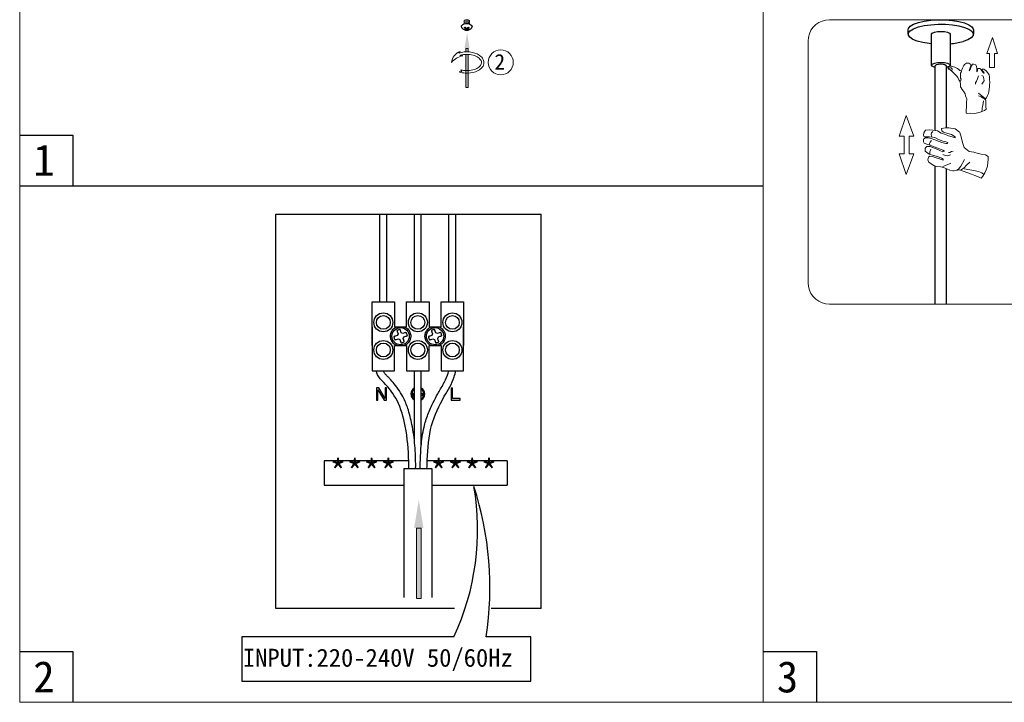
# Model space of a CAD drawing. Header units: inches. Extents: x -453 to -168, y 53 to 291.
# Tile 1 of 5: x -453 to -265, y 53 to 184. Entities that reach past the tile are written whole.
import ezdxf

# ---------------------------------------------------------------- set-up
doc = ezdxf.new("R2010")
doc.units = ezdxf.units.IN
doc.header["$MEASUREMENT"] = 0
doc.linetypes.add('CENTER2', pattern=[28.575, 19.05, -3.175, 3.175, -3.175])
doc.layers.add('layer 1', color=7, linetype='Continuous')
for name, color, linetype, lineweight in [('图框', 7, 'Continuous', 20), ('标注线', 3, 'Continuous', 9), ('注释', 4, 'Continuous', 5)]:
    doc.layers.add(name, color=color, linetype=linetype, lineweight=lineweight)
doc.styles.get("Standard").update_dxf_attribs({"font": 'txt', "bigfont": 'gbcbig.shx'})
doc.styles.add('宋体', font='txt')

# ---------------------------------------------------------------- blocks, each defined once
blk = doc.blocks.new('1')
at = {"layer": '注释'}
h = blk.add_hatch(color=256, dxfattribs=at)
h.dxf.hatch_style = 1
h.paths.add_polyline_path([(1220.62, 277.45), (1220.66, 277.46), (1220.71, 277.46), (1220.75, 277.46), (1220.8, 277.46), (1220.84, 277.46), (1220.89, 277.46), (1220.93, 277.46), (1220.97, 277.46), (1221.02, 277.45), (1221.02, 278.01), (1220.62, 278.01)])
h.paths.add_polyline_path([(1220.68, 277.06), (1220.62, 277.05), (1220.62, 271.76), (1221.02, 271.76), (1221.02, 277.05), (1220.98, 277.06), (1220.92, 277.06), (1220.86, 277.06), (1220.8, 277.06), (1220.74, 277.06)])
for p, q in [((1221.02, 278.01), (1220.62, 278.01)), ((1221.99, 276.87), (1221.49, 276.81)), ((1221.93, 277.51), (1222.14, 277.24)), ((1221.66, 274.35), (1221.82, 274.59)), ((1222.1, 274.26), (1221.66, 274.35)), ((1221.02, 271.76), (1220.62, 271.76))]:
    blk.add_line(p, q, dxfattribs=at)
for points in [[(1220.62, 278.01), (1220.62, 277.45)], [(1220.62, 277.05), (1220.62, 271.76)], [(1221.02, 278.01), (1221.02, 277.45)], [(1221.02, 277.05), (1221.02, 271.76)]]:
    blk.add_lwpolyline(points, dxfattribs=at)
for centre, radius, start, end in [((1221.13, 274.06), 2.77, 37.7641, 82.6117), ((1221.12, 275.45), 2.22, 8.0841, 68.5659)]:
    blk.add_arc(centre, radius, start, end, dxfattribs=at)
for points, knots in [([(1222.14, 277.24), (1222, 277.29), (1221.84, 277.34), (1221.14, 277.49), (1220.53, 277.49), (1219.44, 277.27), (1218.94, 277.04), (1218.4, 276.55), (1218.24, 276.33), (1218.1, 275.85), (1218.1, 275.59), (1218.28, 275.12), (1218.45, 274.91), (1218.89, 274.54), (1219.16, 274.39), (1219.96, 274.11), (1220.54, 274.03), (1221.45, 274.09), (1221.79, 274.16), (1222.1, 274.26)], [1.043437, 1.043437, 1.043437, 1.043437, 1.234217, 1.234217, 1.89443, 1.89443, 2.554643, 2.554643, 2.959062, 2.959062, 3.36348, 3.36348, 3.767899, 3.767899, 4.172318, 4.172318, 4.820691, 4.820691, 5.222756, 5.222756, 5.222756, 5.222756]), ([(1221.99, 276.87), (1221.8, 276.94), (1221.6, 276.99), (1221.05, 277.07), (1220.69, 277.07), (1220, 276.99), (1219.67, 276.9), (1219.12, 276.65), (1218.9, 276.49), (1218.61, 276.15), (1218.53, 275.98), (1218.51, 275.63), (1218.56, 275.46), (1218.81, 275.11), (1219, 274.95), (1219.51, 274.68), (1219.83, 274.57), (1220.5, 274.46), (1220.86, 274.44), (1221.42, 274.5), (1221.63, 274.54), (1221.82, 274.59)], [1.053683, 1.053683, 1.053683, 1.053683, 1.329612, 1.329612, 1.772815, 1.772815, 2.216019, 2.216019, 2.659223, 2.659223, 3.102427, 3.102427, 3.545631, 3.545631, 3.988835, 3.988835, 4.432038, 4.432038, 4.875242, 4.875242, 5.147887, 5.147887, 5.147887, 5.147887])]:
    blk.add_open_spline(points, degree=3, knots=knots, dxfattribs=at)
blk.add_solid([(1220.4, 278.01), (1220.82, 280.51), (1221.24, 278.01)], dxfattribs=at)
blk = doc.blocks.new('6')
at = {"layer": '注释'}
h = blk.add_hatch(color=256, dxfattribs=at)
h.dxf.hatch_style = 1
h.paths.add_polyline_path([(1226.532, 265.896), (1226.932, 265.896), (1226.932, 272.146), (1226.532, 272.146)])
for p, q in [((1226.932, 272.146), (1226.532, 272.146)), ((1226.932, 265.896), (1226.532, 265.896))]:
    blk.add_line(p, q, dxfattribs=at)
for points in [[(1226.532, 272.146), (1226.532, 265.896)], [(1226.932, 272.146), (1226.932, 265.896)]]:
    blk.add_lwpolyline(points, dxfattribs=at)
blk.add_solid([(1226.315, 272.146), (1226.732, 274.646), (1227.148, 272.146)], dxfattribs=at)
blk = doc.blocks.new('A$C42D1311E')
at = {"ltscale": 0.5}
for p, q in [((94.76, 65.76), (94.76, 149.71)), ((94.76, 149.71), (151.26, 149.71)), ((151.26, 65.76), (151.26, 149.71)), ((123.08, 97.17), (105.1, 97.17)), ((105.1, 97.17), (105.1, 92.02)), ((144.06, 97.17), (127.01, 97.17)), ((144.06, 97.17), (144.06, 92.02)), ((105.1, 92.02), (122.02, 92.02)), ((128.02, 92.02), (144.06, 92.02)), ((132.8, 65.76), (94.76, 65.76)), ((151.26, 65.76), (140.61, 65.76)), ((132.71, 59.7), (87.56, 59.7)), ((87.56, 59.7), (87.56, 50.22)), ((149.07, 59.7), (139.58, 59.7)), ((149.07, 50.22), (149.07, 59.7)), ((87.56, 50.22), (149.07, 50.22))]:
    blk.add_line(p, q, dxfattribs=at)
for p, q in [((116.94, 131.05), (116.94, 149.71)), ((118.41, 131.05), (118.41, 149.71)), ((124.28, 131.05), (124.28, 149.71)), ((125.75, 131.05), (125.75, 149.71)), ((131.63, 131.05), (131.63, 149.71)), ((133.1, 131.05), (133.1, 149.71)), ((115.28, 131.05), (120.06, 131.05)), ((115.28, 121.69), (115.28, 131.05)), ((116.94, 131.05), (118.41, 131.05)), ((120.06, 131.05), (120.06, 125.73)), ((122.63, 131.05), (127.41, 131.05)), ((122.63, 125.73), (122.63, 131.05)), ((124.28, 131.05), (125.75, 131.05)), ((127.41, 131.05), (127.41, 125.73)), ((129.98, 131.05), (134.75, 131.05)), ((129.98, 125.73), (129.98, 131.05)), ((131.63, 131.05), (133.1, 131.05)), ((134.75, 131.05), (134.75, 121.69)), ((115.28, 125.72), (115.28, 116.36)), ((120.06, 125.73), (122.63, 125.73)), ((120.64, 123.85), (120.24, 123.72)), ((120.8, 124.18), (120.64, 123.85)), ((120.66, 124.57), (120.8, 124.18)), ((121.49, 124.42), (121.36, 124.81)), ((121.82, 124.26), (121.49, 124.42)), ((122.21, 124.39), (121.82, 124.26)), ((127.41, 125.73), (129.98, 125.73)), ((127.98, 123.85), (127.59, 123.72)), ((128.14, 124.18), (127.98, 123.85)), ((128.01, 124.57), (128.14, 124.18)), ((128.84, 124.42), (128.71, 124.81)), ((129.17, 124.26), (128.84, 124.42)), ((129.56, 124.39), (129.17, 124.26)), ((134.75, 116.36), (134.75, 125.72)), ((120.06, 121.69), (122.63, 121.69)), ((120.06, 116.36), (120.06, 121.69)), ((120.48, 123.03), (120.87, 123.16)), ((120.87, 123.16), (121.2, 123)), ((121.2, 123), (121.33, 122.61)), ((121.89, 123.23), (122.06, 123.56)), ((122.03, 122.84), (121.89, 123.23)), ((122.06, 123.56), (122.45, 123.69)), ((122.63, 121.69), (122.63, 116.36)), ((127.41, 121.69), (129.98, 121.69)), ((127.41, 116.36), (127.41, 121.69)), ((127.83, 123.03), (128.22, 123.16)), ((128.22, 123.16), (128.55, 123)), ((128.55, 123), (128.68, 122.61)), ((129.24, 123.23), (129.4, 123.56)), ((129.37, 122.84), (129.24, 123.23)), ((129.4, 123.56), (129.79, 123.69)), ((129.98, 121.69), (129.98, 116.36)), ((115.28, 116.36), (120.06, 116.36)), ((122.63, 116.36), (127.41, 116.36)), ((124.28, 101.46), (124.28, 116.36)), ((125.75, 100.59), (125.75, 116.36)), ((129.98, 116.36), (134.75, 116.36)), ((116.69, 112.69), (116.2, 112.69)), ((116.2, 112.69), (116.2, 110.11)), ((116.53, 112.3), (117.86, 110.11)), ((116.53, 110.11), (116.53, 112.3)), ((118.03, 110.45), (116.69, 112.69)), ((118.03, 112.69), (118.03, 110.45)), ((118.35, 112.69), (118.03, 112.69)), ((118.35, 110.11), (118.35, 112.69)), ((123.95, 111.4), (123.95, 111.18)), ((124.28, 111.4), (123.95, 111.4)), ((123.95, 111.18), (124.28, 111.18)), ((126.08, 111.4), (125.75, 111.4)), ((125.75, 111.18), (126.08, 111.18)), ((126.08, 111.18), (126.08, 111.4)), ((132.09, 112.69), (132.09, 110.11)), ((132.09, 112.69), (132.41, 112.69)), ((132.41, 110.44), (132.41, 112.69)), ((116.2, 110.11), (116.53, 110.11)), ((117.86, 110.11), (118.35, 110.11)), ((132.09, 110.11), (134.02, 110.11)), ((134.02, 110.44), (132.41, 110.44)), ((134.02, 110.11), (134.02, 110.44)), ((122.02, 95.53), (122.02, 68.07)), ((122.02, 95.53), (128.02, 95.53)), ((128.02, 95.53), (128.02, 68.07))]:
    blk.add_line(p, q)
for centre, radius in [((117.67, 126.65), 2.02), ((117.67, 126.65), 1.47), ((125.02, 126.65), 2.02), ((125.02, 126.65), 1.47), ((132.37, 126.65), 2.02), ((132.37, 126.65), 1.47), ((121.35, 123.71), 1.84), ((128.69, 123.71), 1.84), ((117.67, 120.77), 2.02), ((117.67, 120.77), 1.47), ((125.02, 120.77), 2.02), ((125.02, 120.77), 1.47), ((132.37, 120.77), 2.02), ((132.37, 120.77), 1.47)]:
    blk.add_circle(centre, radius)
for radius, start, end in [(1.47, 119.9997, 240.0003), (1.25, 126.0315, 233.9685), (1.47, 300.0003, 59.9997), (1.25, 306.0323, 53.9677)]:
    blk.add_arc((125.02, 111.4), radius, start, end)
for centre, radius, start, end in [((83.43, 82.57), 54.32, 335.1051, 9.7128), ((70.18, 70.18), 70.18, 351.4113, 17.8831)]:
    blk.add_arc(centre, radius, start, end, dxfattribs=at)
for points, knots in [([(120.59, 121.69), (120.58, 121.69), (120.44, 121.75), (120.17, 121.88), (119.83, 122.16), (119.59, 122.44), (119.44, 122.68), (119.32, 122.94), (119.22, 123.26), (119.18, 123.62), (119.2, 123.93), (119.24, 124.2), (119.33, 124.51), (119.5, 124.85), (119.77, 125.2), (120.04, 125.43), (120.29, 125.59), (120.45, 125.67), (120.55, 125.71), (120.59, 125.73)], [0.1147829, 0.1147829, 0.1147829, 0.1147829, 0.1201829, 0.1850655, 0.250007, 0.3148861, 0.3472234, 0.3799074, 0.4399227, 0.5000008, 0.5401366, 0.579991, 0.6201833, 0.6850673, 0.7500069, 0.8148865, 0.8472223, 0.8799117, 0.8971304, 0.8971304, 0.8971304, 0.8971304]), ([(120.24, 123.72), (120.2, 123.71), (120.12, 123.68), (120, 123.63), (119.94, 123.6), (119.9, 123.59)], [0, 0, 0, 0, 0.365195, 0.678906, 1, 1, 1, 1]), ([(121.23, 125.15), (121.17, 125.13), (121.05, 125.1), (120.83, 125.03), (120.67, 124.97), (120.56, 124.92)], [0, 0, 0, 0, 0.261289, 0.522551, 1, 1, 1, 1]), ([(120.56, 124.92), (120.58, 124.87), (120.6, 124.79), (120.63, 124.67), (120.65, 124.6), (120.66, 124.57)], [0, 0, 0, 0, 0.485258, 0.740761, 1, 1, 1, 1]), ([(121.36, 124.81), (121.34, 124.85), (121.32, 124.93), (121.27, 125.05), (121.24, 125.12), (121.23, 125.15)], [0, 0, 0, 0, 0.365145, 0.678867, 1, 1, 1, 1]), ([(122.1, 125.73), (122.11, 125.72), (122.26, 125.67), (122.52, 125.53), (122.86, 125.26), (123.1, 124.98), (123.25, 124.73), (123.37, 124.48), (123.47, 124.15), (123.51, 123.79), (123.5, 123.48), (123.45, 123.22), (123.36, 122.91), (123.19, 122.56), (122.92, 122.22), (122.65, 121.98), (122.41, 121.83), (122.24, 121.74), (122.14, 121.7), (122.1, 121.69)], [0.1153215, 0.1153215, 0.1153215, 0.1153215, 0.1201863, 0.185069, 0.2500106, 0.3148898, 0.3472271, 0.3799111, 0.4399265, 0.4999982, 0.5401405, 0.5799949, 0.6201873, 0.6850655, 0.7500052, 0.8148848, 0.8472242, 0.8799107, 0.8976776, 0.8976776, 0.8976776, 0.8976776]), ([(122.56, 124.49), (122.51, 124.48), (122.42, 124.46), (122.3, 124.42), (122.24, 124.4), (122.21, 124.39)], [0, 0, 0, 0, 0.485204, 0.740706, 1, 1, 1, 1]), ([(122.45, 123.69), (122.49, 123.71), (122.57, 123.74), (122.69, 123.78), (122.75, 123.81), (122.79, 123.83)], [0, 0, 0, 0, 0.365171, 0.678936, 1, 1, 1, 1]), ([(122.79, 123.83), (122.77, 123.88), (122.74, 124), (122.67, 124.23), (122.6, 124.39), (122.56, 124.49)], [0, 0, 0, 0, 0.261312, 0.522536, 1, 1, 1, 1]), ([(127.94, 121.69), (127.93, 121.69), (127.78, 121.75), (127.51, 121.88), (127.17, 122.16), (126.94, 122.44), (126.79, 122.68), (126.67, 122.94), (126.57, 123.26), (126.53, 123.62), (126.54, 123.93), (126.59, 124.2), (126.68, 124.51), (126.85, 124.85), (127.11, 125.2), (127.39, 125.43), (127.63, 125.59), (127.8, 125.67), (127.9, 125.71), (127.94, 125.73)], [0.1147829, 0.1147829, 0.1147829, 0.1147829, 0.1201829, 0.1850655, 0.250007, 0.3148861, 0.3472234, 0.3799074, 0.4399227, 0.5000008, 0.5401366, 0.579991, 0.6201833, 0.6850673, 0.7500069, 0.8148865, 0.8472223, 0.8799117, 0.8971304, 0.8971304, 0.8971304, 0.8971304]), ([(127.59, 123.72), (127.55, 123.71), (127.47, 123.68), (127.35, 123.63), (127.28, 123.6), (127.25, 123.59)], [0, 0, 0, 0, 0.365195, 0.678906, 1, 1, 1, 1]), ([(128.57, 125.15), (128.52, 125.13), (128.4, 125.1), (128.17, 125.03), (128.01, 124.97), (127.91, 124.92)], [0, 0, 0, 0, 0.261289, 0.522551, 1, 1, 1, 1]), ([(127.91, 124.92), (127.92, 124.87), (127.94, 124.79), (127.98, 124.67), (128, 124.6), (128.01, 124.57)], [0, 0, 0, 0, 0.485258, 0.740761, 1, 1, 1, 1]), ([(128.71, 124.81), (128.69, 124.85), (128.66, 124.93), (128.62, 125.05), (128.59, 125.12), (128.57, 125.15)], [0, 0, 0, 0, 0.365145, 0.678867, 1, 1, 1, 1]), ([(129.45, 125.73), (129.46, 125.72), (129.6, 125.67), (129.87, 125.53), (130.21, 125.26), (130.45, 124.98), (130.6, 124.73), (130.71, 124.48), (130.82, 124.15), (130.86, 123.79), (130.84, 123.48), (130.8, 123.22), (130.7, 122.91), (130.54, 122.56), (130.27, 122.22), (130, 121.98), (129.75, 121.83), (129.59, 121.74), (129.48, 121.7), (129.45, 121.69)], [0.1153215, 0.1153215, 0.1153215, 0.1153215, 0.1201863, 0.185069, 0.2500106, 0.3148898, 0.3472271, 0.3799111, 0.4399265, 0.4999982, 0.5401405, 0.5799949, 0.6201873, 0.6850655, 0.7500052, 0.8148848, 0.8472242, 0.8799107, 0.8976776, 0.8976776, 0.8976776, 0.8976776]), ([(129.91, 124.49), (129.85, 124.48), (129.77, 124.46), (129.65, 124.42), (129.59, 124.4), (129.56, 124.39)], [0, 0, 0, 0, 0.485204, 0.740706, 1, 1, 1, 1]), ([(129.79, 123.69), (129.84, 123.71), (129.92, 123.74), (130.03, 123.78), (130.1, 123.81), (130.14, 123.83)], [0, 0, 0, 0, 0.365171, 0.678936, 1, 1, 1, 1]), ([(130.14, 123.83), (130.12, 123.88), (130.09, 124), (130.01, 124.23), (129.95, 124.39), (129.91, 124.49)], [0, 0, 0, 0, 0.261312, 0.522536, 1, 1, 1, 1]), ([(119.9, 123.59), (119.92, 123.53), (119.95, 123.41), (120.02, 123.19), (120.09, 123.03), (120.13, 122.92)], [0, 0, 0, 0, 0.261252, 0.522535, 1, 1, 1, 1]), ([(120.13, 122.92), (120.18, 122.94), (120.27, 122.96), (120.39, 122.99), (120.45, 123.02), (120.48, 123.03)], [0, 0, 0, 0, 0.485204, 0.740706, 1, 1, 1, 1]), ([(121.33, 122.61), (121.35, 122.56), (121.37, 122.48), (121.42, 122.37), (121.45, 122.3), (121.46, 122.26)], [0, 0, 0, 0, 0.365145, 0.678867, 1, 1, 1, 1]), ([(121.46, 122.26), (121.52, 122.28), (121.64, 122.31), (121.86, 122.39), (122.03, 122.45), (122.13, 122.49)], [0, 0, 0, 0, 0.261289, 0.522551, 1, 1, 1, 1]), ([(122.13, 122.49), (122.12, 122.55), (122.09, 122.63), (122.06, 122.75), (122.04, 122.81), (122.03, 122.84)], [0, 0, 0, 0, 0.485258, 0.740761, 1, 1, 1, 1]), ([(127.25, 123.59), (127.27, 123.53), (127.3, 123.41), (127.37, 123.19), (127.43, 123.03), (127.48, 122.92)], [0, 0, 0, 0, 0.261252, 0.522535, 1, 1, 1, 1]), ([(127.48, 122.92), (127.53, 122.94), (127.61, 122.96), (127.73, 122.99), (127.8, 123.02), (127.83, 123.03)], [0, 0, 0, 0, 0.485204, 0.740706, 1, 1, 1, 1]), ([(128.68, 122.61), (128.69, 122.56), (128.72, 122.48), (128.77, 122.37), (128.8, 122.3), (128.81, 122.26)], [0, 0, 0, 0, 0.365145, 0.678867, 1, 1, 1, 1]), ([(128.81, 122.26), (128.87, 122.28), (128.99, 122.31), (129.21, 122.39), (129.37, 122.45), (129.48, 122.49)], [0, 0, 0, 0, 0.261289, 0.522551, 1, 1, 1, 1]), ([(129.48, 122.49), (129.46, 122.55), (129.44, 122.63), (129.41, 122.75), (129.38, 122.81), (129.37, 122.84)], [0, 0, 0, 0, 0.485258, 0.740761, 1, 1, 1, 1]), ([(123.08, 95.53), (123.09, 96.03), (123.09, 99.04), (122.64, 103.96), (121.03, 109.89), (118.46, 113.23), (116.49, 115.1), (116.2, 116.04), (116.14, 116.36)], [1.126742, 1.126742, 1.126742, 1.126742, 1.852591, 5.428383, 8.176545, 10.456428, 11.433049, 11.906381, 11.906381, 11.906381, 11.906381]), ([(124.55, 95.53), (124.56, 96.21), (124.56, 96.91), (124.52, 98.37), (124.48, 99.13), (124.32, 101.4), (124.13, 102.92), (123.64, 105.61), (123.37, 106.79), (122.73, 108.8), (122.41, 109.63), (121.74, 110.99), (121.43, 111.53), (120.75, 112.58), (120.38, 113.07), (119.68, 113.94), (119.35, 114.31), (118.83, 114.86), (118.65, 115.05), (118.32, 115.38), (118.17, 115.54), (117.95, 115.8), (117.87, 115.91), (117.76, 116.09), (117.72, 116.16), (117.67, 116.28), (117.66, 116.32), (117.65, 116.36)], [1.129746, 1.129746, 1.129746, 1.129746, 2.104305, 2.104305, 3.156458, 3.156458, 5.260764, 5.260764, 6.888169, 6.888169, 8.050985, 8.050985, 8.864624, 8.864624, 9.678262, 9.678262, 10.322888, 10.322888, 10.666715, 10.666715, 11.010542, 11.010542, 11.311628, 11.311628, 11.57285, 11.57285, 11.685823, 11.685823, 11.685823, 11.685823]), ([(125.49, 95.53), (125.49, 95.79), (125.5, 96.06), (125.56, 97.64), (125.61, 98.96), (125.84, 101.63), (126.02, 102.99), (126.55, 105.25), (126.83, 106.17), (127.5, 107.93), (127.88, 108.79), (128.61, 110.23), (128.93, 110.83), (129.67, 112.14), (130.08, 112.82), (130.8, 114.13), (131.1, 114.76), (131.42, 115.69), (131.51, 116.02), (131.58, 116.36)], [0.859633, 0.859633, 0.859633, 0.859633, 1.242333, 1.242333, 3.087016, 3.087016, 4.9317, 4.9317, 6.198756, 6.198756, 7.465812, 7.465812, 8.394352, 8.394352, 9.518955, 9.518955, 10.643559, 10.643559, 11.208729, 11.208729, 11.208729, 11.208729]), ([(126.96, 95.53), (126.97, 96.15), (127.08, 99.23), (127.46, 104.63), (130.2, 110.33), (132.52, 113.97), (133, 115.91), (133.09, 116.36)], [0.881292, 0.881292, 0.881292, 0.881292, 1.770572, 5.282844, 8.502442, 10.704509, 11.36468, 11.36468, 11.36468, 11.36468])]:
    blk.add_open_spline(points, degree=3, knots=knots)
at = {"xscale": 2.4, "yscale": 2.4, "zscale": 2.4}
blk.add_blockref('6', (-2818.94, -570.29), dxfattribs=at)
at = {"style": '宋体'}
blk.add_text('INPUT:220-240V 50/60Hz', height=3.84, dxfattribs=at).set_placement((87.76, 53.32))
at = {"insert": (106.24, 97.42), "char_height": 5.2479, "width": 72.5079, "attachment_point": 1}
blk.add_mtext('{\\fSimSun|b0|i0|c134|p2;****  ****}', dxfattribs=at)
blk = doc.blocks.new('A$C6B4446F0')
at = {"layer": '图框', "color": 7, "linetype": 'CENTER2'}
for p, q in [((0, 9.48), (0.79, 12.01)), ((0.79, 12.01), (1.7, 9.48)), ((0, 9.48), (0.48, 9.48)), ((0.48, 9.48), (0.48, 7.27)), ((1.23, 7.27), (1.23, 9.48)), ((1.23, 9.48), (1.7, 9.48)), ((3.75, 7.78), (3.4, 7.69)), ((3.93, 7.79), (3.75, 7.78)), ((4.09, 7.53), (3.93, 7.79)), ((4.24, 7.8), (4.17, 7.68)), ((4.36, 7.87), (4.24, 7.8)), ((4.51, 7.93), (4.36, 7.87)), ((4.71, 7.95), (4.51, 7.93)), ((4.88, 7.93), (4.71, 7.95)), ((5.04, 7.86), (4.88, 7.93)), ((5.19, 7.73), (5.04, 7.86)), ((0.48, 7.27), (1.23, 7.27)), ((1.43, 6.29), (1.32, 6.09)), ((1.59, 6.46), (1.43, 6.29)), ((1.8, 6.75), (1.59, 6.46)), ((1.97, 6.92), (1.8, 6.75)), ((2.17, 7), (1.97, 6.92)), ((2.11, 6.38), (2.16, 6.51)), ((2.17, 6.37), (2.11, 6.38)), ((2.16, 6.51), (2.28, 6.67)), ((2.37, 7), (2.17, 7)), ((2.3, 6.48), (2.17, 6.37)), ((2.28, 6.67), (2.4, 6.81)), ((2.32, 6.6), (2.3, 6.48)), ((2.47, 6.76), (2.32, 6.6)), ((2.44, 6.91), (2.37, 7)), ((2.4, 6.81), (2.44, 6.91)), ((2.57, 6.92), (2.47, 6.76)), ((2.68, 7.06), (2.57, 6.92)), ((2.78, 7.09), (2.68, 7.06)), ((2.92, 7.12), (2.78, 7.09)), ((3.07, 7.1), (2.92, 7.12)), ((3.14, 6.82), (3.07, 7.1)), ((3.18, 6.64), (3.14, 6.82)), ((3.24, 6.58), (3.18, 6.64)), ((3.26, 6.85), (3.24, 6.58)), ((3.32, 7.45), (3.26, 7.11)), ((3.26, 7.11), (3.26, 6.85)), ((3.4, 7.69), (3.32, 7.45)), ((4.18, 7.25), (4.09, 7.53)), ((4.17, 7.68), (4.21, 7.54)), ((4.31, 6.93), (4.18, 7.25)), ((4.21, 7.54), (4.26, 7.35)), ((4.26, 7.35), (4.29, 7.2)), ((4.29, 7.2), (4.4, 6.95)), ((4.44, 6.73), (4.31, 6.93)), ((4.4, 6.95), (4.44, 6.73)), ((5.28, 7.59), (5.19, 7.73)), ((5.39, 7.36), (5.28, 7.59)), ((5.52, 7.16), (5.39, 7.36)), ((5.6, 6.89), (5.52, 7.16)), ((5.65, 6.68), (5.6, 6.89)), ((5.78, 6.74), (5.65, 6.68)), ((5.65, 6.68), (5.74, 6.52)), ((5.74, 6.52), (5.82, 6.38)), ((5.94, 6.82), (5.78, 6.74)), ((5.82, 6.38), (5.83, 6.19)), ((6.11, 6.96), (5.94, 6.82)), ((6.29, 7.09), (6.11, 6.96)), ((6.48, 7.2), (6.29, 7.09)), ((6.47, 5.97), (6.69, 6.22)), ((6.7, 7.31), (6.48, 7.2)), ((6.69, 6.22), (6.95, 6.42)), ((6.92, 7.39), (6.7, 7.31)), ((7.23, 7.47), (6.92, 7.39)), ((6.95, 6.42), (7.12, 6.64)), ((7.12, 6.64), (7.25, 6.75)), ((7.23, 7.15), (7.16, 7.06)), ((7.16, 7.06), (7.16, 6.93)), ((7.16, 6.93), (7.18, 6.86)), ((7.18, 6.86), (7.21, 6.8)), ((7.21, 6.8), (7.3, 6.87)), ((7.4, 7.46), (7.23, 7.47)), ((7.31, 7.21), (7.23, 7.15)), ((7.25, 6.75), (7.43, 6.88)), ((7.3, 6.87), (7.48, 6.96)), ((7.5, 7.22), (7.31, 7.21)), ((7.56, 7.46), (7.4, 7.46)), ((7.43, 6.88), (7.63, 6.99)), ((7.48, 6.96), (7.54, 7)), ((7.7, 7.15), (7.5, 7.22)), ((7.54, 7), (7.68, 7.01)), ((7.67, 7.4), (7.56, 7.46)), ((7.63, 6.99), (7.74, 7.03)), ((7.75, 7.37), (7.67, 7.4)), ((7.68, 7.01), (7.71, 7.09)), ((7.71, 7.09), (7.7, 7.15)), ((7.74, 7.03), (7.77, 7.14)), ((7.75, 7.26), (7.75, 7.37)), ((7.77, 7.14), (7.75, 7.26)), ((1.28, 5.38), (1.22, 4.98)), ((1.22, 4.98), (1.25, 4.51)), ((1.32, 6.09), (1.25, 5.8)), ((1.25, 5.8), (1.28, 5.38)), ((2.13, 5.51), (2.09, 5.17)), ((2.09, 5.17), (2.26, 4.95)), ((2.24, 5.89), (2.13, 5.51)), ((2.45, 6.02), (2.24, 5.89)), ((2.26, 4.95), (2.45, 4.64)), ((3.01, 5.95), (3.17, 5.47)), ((3.17, 5.47), (3.28, 5.14)), ((3.28, 5.14), (3.47, 4.84)), ((3.47, 4.84), (3.46, 4.66)), ((5.83, 5.6), (5.72, 5.43)), ((5.72, 5.43), (5.75, 5.3)), ((5.75, 5.3), (5.87, 5)), ((5.83, 6.19), (5.84, 6.05)), ((5.84, 6.05), (5.83, 5.81)), ((5.83, 5.81), (5.83, 5.6)), ((5.83, 4.46), (5.84, 4.75)), ((5.84, 4.75), (5.85, 4.9)), ((5.85, 4.9), (5.89, 5.09)), ((5.89, 5.09), (6.06, 5.32)), ((6.06, 5.32), (6.26, 5.68)), ((6.26, 5.68), (6.47, 5.97)), ((1.25, 4.51), (1.24, 4.2)), ((1.24, 4.2), (1.29, 3.87)), ((1.29, 3.87), (1.37, 3.48)), ((1.37, 3.48), (1.43, 3.19)), ((1.43, 3.19), (1.58, 2.87)), ((2.99, 3.22), (1.86, 2.31)), ((5.03, 2.83), (5.09, 3.12)), ((5.09, 3.12), (5.35, 3.56)), ((5.35, 3.56), (5.55, 3.81)), ((5.55, 3.81), (5.7, 4.09)), ((5.7, 4.09), (5.83, 4.25)), ((5.83, 4.25), (5.83, 4.46)), ((1.58, 2.87), (1.74, 2.48)), ((1.74, 2.48), (1.86, 2.31)), ((1.85, 2.04), (1.82, 1.44)), ((1.86, 2.31), (1.85, 2.04)), ((1.86, 2.17), (2.05, 2.31)), ((2.05, 2.31), (2.37, 2.48)), ((2.18, 2.03), (2.25, 1.67)), ((2.25, 1.67), (2.31, 1.26)), ((2.37, 2.48), (2.59, 2.63)), ((2.59, 2.63), (2.97, 2.81)), ((4.82, 2.32), (4.92, 2.53)), ((4.86, 1.72), (4.82, 2.32)), ((4.86, 1.15), (4.86, 1.72)), ((4.92, 2.53), (5.03, 2.83)), ((1.81, 1.07), (1.78, 0.7)), ((1.78, 0.7), (2.06, 0.5)), ((1.82, 1.44), (1.81, 1.07)), ((2.06, 0.5), (2.59, 0.31)), ((2.31, 1.26), (2.43, 0.94)), ((2.43, 0.94), (2.41, 0.65)), ((2.41, 0.65), (2.44, 0.36)), ((2.59, 0.31), (3.1, 0.15)), ((3.1, 0.15), (3.61, 0.03)), ((3.61, 0.03), (4.22, 0.07)), ((4.22, 0.07), (4.79, 0)), ((4.79, 0), (4.94, 0.07)), ((4.91, 0.47), (4.86, 1.15)), ((4.94, 0.07), (4.91, 0.47))]:
    blk.add_line(p, q, dxfattribs=at)
blk = doc.blocks.new('A$C74A862EA')
at = {"layer": '图框', "color": 7, "linetype": 'CENTER2'}
for p, q in [((8.66, 4.9), (9.54, 7.31)), ((9.54, 7.31), (10.37, 4.9)), ((4.59, 5.86), (3.82, 5.72)), ((4.98, 5.85), (4.59, 5.86)), ((5.43, 5.79), (4.98, 5.85)), ((5.4, 5.49), (5.43, 5.79)), ((3.1, 4.64), (2.96, 4.16)), ((3.3, 5.32), (3.1, 4.64)), ((3.82, 5.72), (3.31, 5.33)), ((3.82, 4.68), (3.85, 4.8)), ((4.19, 4.79), (3.82, 4.68)), ((3.85, 4.8), (4.27, 5.09)), ((4.61, 4.92), (4.19, 4.79)), ((4.27, 5.09), (4.7, 5.18)), ((4.98, 5.06), (4.61, 4.92)), ((4.7, 5.18), (5.18, 5.33)), ((5.48, 5.24), (4.98, 5.06)), ((5.18, 5.33), (5.4, 5.49)), ((5.91, 5.49), (5.48, 5.24)), ((5.77, 4.51), (6.14, 4.69)), ((6.45, 5.59), (5.91, 5.49)), ((6.14, 4.69), (6.42, 4.76)), ((6.42, 4.76), (6.81, 4.81)), ((6.44, 5.41), (6.6, 5.26)), ((6.83, 5.63), (6.45, 5.59)), ((6.63, 5.06), (6.54, 4.77)), ((6.6, 5.26), (6.63, 5.06)), ((7, 4.68), (6.62, 4.59)), ((6.81, 4.81), (7.44, 4.82)), ((7.3, 5.6), (6.83, 5.63)), ((7.3, 4.68), (7, 4.68)), ((7.5, 5.27), (7.3, 5.6)), ((7.54, 4.53), (7.3, 4.68)), ((7.44, 4.82), (7.54, 5.01)), ((7.54, 5.01), (7.5, 5.27)), ((9.18, 4.9), (8.66, 4.9)), ((9.18, 4.9), (9.18, 3.85)), ((9.78, 3.85), (9.78, 4.9)), ((10.37, 4.9), (9.78, 4.9)), ((2.77, 3.57), (2.2, 3.11)), ((2.96, 4.16), (2.77, 3.57)), ((4.67, 4.16), (5.02, 4.27)), ((4.71, 4.04), (4.67, 4.16)), ((4.94, 4.03), (4.71, 4.04)), ((5.39, 4.13), (4.94, 4.03)), ((5.02, 4.27), (5.26, 4.31)), ((5.26, 4.31), (5.77, 4.51)), ((5.7, 4.24), (5.39, 4.13)), ((5.68, 3.42), (6.3, 3.65)), ((6.21, 4.47), (5.7, 4.24)), ((6.48, 3.57), (6.06, 3.41)), ((6.62, 4.59), (6.21, 4.47)), ((6.3, 3.65), (6.79, 3.82)), ((6.76, 3.68), (6.48, 3.57)), ((6.61, 4.36), (6.76, 4.19)), ((6.76, 4.19), (6.81, 4.02)), ((7.14, 3.69), (6.76, 3.68)), ((6.81, 4.02), (6.79, 3.82)), ((6.79, 3.82), (7.15, 3.94)), ((7.32, 3.47), (7.14, 3.69)), ((7.15, 3.94), (7.45, 4.06)), ((7.35, 3.15), (7.32, 3.47)), ((7.45, 4.06), (7.54, 4.23)), ((7.54, 4.23), (7.54, 4.53)), ((9.18, 2.81), (9.18, 3.85)), ((9.78, 3.85), (9.78, 2.81)), ((0.29, 2.7), (0, 2.52)), ((0, 2.52), (0, 2.17)), ((0.8, 2.77), (0.29, 2.7)), ((1.42, 2.92), (0.8, 2.77)), ((1.65, 3.01), (1.42, 2.92)), ((2.2, 3.11), (1.65, 3.01)), ((4.05, 3.14), (4.26, 3.11)), ((4.26, 3.11), (4.46, 2.97)), ((4.39, 2.69), (4.68, 2.59)), ((4.46, 2.97), (4.62, 2.96)), ((4.68, 2.59), (4.99, 2.64)), ((4.99, 2.64), (5.26, 2.75)), ((5.09, 3.13), (5.28, 3.25)), ((5.27, 3.06), (5.09, 3.13)), ((5.23, 2.2), (5.42, 2.31)), ((5.62, 3.21), (5.27, 3.06)), ((5.28, 3.25), (5.68, 3.42)), ((5.42, 2.31), (5.88, 2.49)), ((6.06, 3.41), (5.62, 3.21)), ((6.15, 2.39), (5.78, 2.27)), ((5.88, 2.49), (6.35, 2.61)), ((6.48, 2.5), (6.15, 2.39)), ((6.35, 2.61), (6.87, 2.8)), ((6.78, 2.54), (6.48, 2.5)), ((6.66, 3.37), (6.78, 3.07)), ((6.78, 3.07), (6.79, 2.77)), ((6.93, 2.42), (6.78, 2.54)), ((6.87, 2.8), (7.35, 3.15)), ((7.03, 2.12), (6.93, 2.42)), ((9.18, 2.81), (8.66, 2.81)), ((8.66, 2.81), (9.54, 0.39)), ((9.54, 0.39), (10.37, 2.81)), ((10.37, 2.81), (9.78, 2.81)), ((0, 2.17), (0.02, 1.79)), ((0.02, 1.79), (0.07, 1.39)), ((0.07, 1.39), (0.2, 0.96)), ((2.13, 1.84), (2.5, 1.48)), ((2.5, 1.48), (2.8, 1.18)), ((2.75, 2.16), (3.16, 1.4)), ((2.8, 1.18), (3.21, 0.91)), ((3.16, 1.4), (3.45, 1.04)), ((4.33, 1.75), (4.76, 1.53)), ((4.76, 1.53), (5.29, 1.34)), ((4.8, 1.08), (5.19, 1.23)), ((5.19, 1.23), (5.52, 1.31)), ((5.23, 2.08), (5.23, 2.2)), ((5.46, 2.17), (5.23, 2.08)), ((5.78, 2.27), (5.46, 2.17)), ((5.52, 1.31), (6, 1.36)), ((6, 1.36), (6.32, 1.46)), ((6.32, 1.46), (6.64, 1.65)), ((6.64, 1.65), (6.9, 1.85)), ((6.9, 1.85), (7.03, 2.12)), ((0.2, 0.96), (0.37, 0.59)), ((0.37, 0.59), (0.6, 0.21)), ((0.49, 0.4), (0.72, 0.6)), ((0.6, 0.21), (0.8, 0)), ((0.72, 0.6), (1.12, 0.76)), ((0.8, 0), (1.05, 0.1)), ((1.05, 0.1), (1.53, 0.29)), ((1.12, 0.76), (1.67, 0.89)), ((1.53, 0.29), (1.93, 0.45)), ((1.67, 0.89), (2.14, 0.94)), ((1.93, 0.45), (3.33, 0.95)), ((2.14, 0.94), (2.78, 1.07)), ((3.33, 0.95), (3.54, 0.92)), ((3.45, 1.04), (3.64, 0.9)), ((3.54, 0.92), (3.95, 0.83)), ((3.95, 0.83), (4.1, 0.83)), ((4.1, 0.83), (4.46, 0.91)), ((4.46, 0.91), (4.8, 1.08))]:
    blk.add_line(p, q, dxfattribs=at)

msp = doc.modelspace()

# ---------------------------------------------------------------- linework, layer by layer
at = {"lineweight": 13}
msp.add_line((-310.99, 251.14), (-310.99, 53.14), dxfattribs=at)
at = {"color": 7, "linetype": 'Continuous', "lineweight": 25}
for p, q in [((-283.23, 181.16), (-283.23, 182.01)), ((-278.76, 175.22), (-278.76, 181.16)), ((-275.19, 181.16), (-275.19, 175.22)), ((-270.73, 182.01), (-270.73, 181.16)), ((-278.09, 162.7), (-278.09, 175.02)), ((-275.86, 163.22), (-275.86, 175.02)), ((-275.75, 174.82), (-275.86, 174.79)), ((-278.09, 129.45), (-278.09, 155.93)), ((-275.86, 129.45), (-275.86, 155.39))]:
    msp.add_line(p, q, dxfattribs=at)
for p, q in [((-453.49, 161.85), (-443.29, 161.85)), ((-443.29, 161.85), (-443.29, 152.14)), ((-453.49, 152.14), (-310.99, 152.14)), ((-453.49, 62.85), (-443.29, 62.85)), ((-443.29, 62.85), (-443.29, 53.14)), ((-310.99, 62.85), (-300.79, 62.85)), ((-300.79, 62.85), (-300.79, 53.14))]:
    msp.add_line(p, q)
at = {"lineweight": 13}
msp.add_lwpolyline([(-453.49, 53.14), (-168.49, 53.14), (-168.49, 251.14), (-453.49, 251.14)], close=True, dxfattribs=at)
at = {"flags": 128}
for points in [[(-368.76, 182.4), (-368.78, 182.43), (-368.84, 182.59), (-368.82, 182.76), (-368.72, 182.92), (-368.55, 183.05), (-368.31, 183.15), (-368.04, 183.21), (-367.75, 183.22), (-367.47, 183.19), (-367.21, 183.1), (-367.01, 182.99), (-366.87, 182.84), (-366.81, 182.68), (-366.83, 182.51), (-366.89, 182.4)], [(-368.27, 183.56), (-368.3, 183.66), (-368.27, 183.77), (-368.16, 183.86), (-368.01, 183.92), (-367.82, 183.94), (-367.64, 183.92), (-367.49, 183.86), (-367.38, 183.77), (-367.34, 183.66), (-367.38, 183.56)], [(-368.27, 183.17), (-368.3, 183.27), (-368.27, 183.38), (-368.16, 183.47), (-368.01, 183.53), (-367.82, 183.55), (-367.64, 183.53), (-367.49, 183.47), (-367.38, 183.38), (-367.34, 183.27), (-367.38, 183.17)]]:
    msp.add_lwpolyline(points, dxfattribs=at)
at = {"color": 7, "linetype": 'Continuous', "lineweight": 25, "flags": 128}
for points in [[(-283.23, 182.01), (-283.17, 182.27), (-282.82, 182.69), (-282.18, 183.07), (-281.28, 183.4), (-280.16, 183.66), (-278.88, 183.84), (-277.51, 183.92), (-276.11, 183.91), (-274.76, 183.8), (-273.52, 183.61), (-272.45, 183.33), (-271.6, 182.99), (-271.03, 182.59), (-270.76, 182.17), (-270.73, 182.01)], [(-278.76, 179.32), (-279.2, 179.36), (-280.44, 179.56), (-281.51, 179.84), (-282.36, 180.18), (-282.93, 180.57), (-283.2, 180.99), (-283.17, 181.42), (-282.82, 181.84), (-282.18, 182.22), (-281.28, 182.55), (-280.16, 182.81), (-278.88, 182.99), (-277.51, 183.07), (-276.11, 183.06), (-274.76, 182.95), (-273.52, 182.76), (-272.45, 182.48), (-271.6, 182.14), (-271.03, 181.74), (-270.76, 181.32), (-270.79, 180.89), (-271.14, 180.47), (-271.78, 180.09), (-272.68, 179.76), (-272.68, 179.76)], [(-278.76, 181.16), (-278.76, 181.17), (-278.61, 181.38), (-278.21, 181.56), (-277.62, 181.67), (-276.93, 181.71), (-276.25, 181.66), (-275.68, 181.54), (-275.31, 181.35), (-275.19, 181.16)], [(-278.09, 174.79), (-278.27, 174.84), (-278.65, 175.02), (-278.76, 175.23), (-278.61, 175.44), (-278.21, 175.61), (-277.62, 175.73), (-276.93, 175.76), (-276.25, 175.72), (-275.68, 175.59), (-275.31, 175.41), (-275.2, 175.2), (-275.35, 174.99), (-275.75, 174.82), (-275.75, 174.82)]]:
    msp.add_lwpolyline(points, dxfattribs=at)
msp.add_arc((-367.82, 183.1), 1.17, 216.5143, 323.4857)
at = {"color": 7, "linetype": 'Continuous', "lineweight": 25}
msp.add_arc((-276.43, 193.52), 14.25, 274.9527, 285.2224, dxfattribs=at)
at = {"color": 7, "linetype": 'Continuous', "lineweight": 25, "extrusion": (0, 0, -1)}
msp.add_ellipse((-276.98, 175.02), major_axis=(1.12, 0), ratio=0.394341, start_param=3.141593, end_param=6.283185, dxfattribs=at)
for points, knots in [([(-368.28, 182.44), (-368.26, 182.44), (-368.24, 182.46), (-368.19, 182.49), (-368.16, 182.51), (-368.14, 182.52)], [0, 0, 0, 0, 0.299978, 0.599956, 1, 1, 1, 1]), ([(-368.05, 182.2), (-368.07, 182.21), (-368.1, 182.24), (-368.15, 182.29), (-368.2, 182.33), (-368.24, 182.38), (-368.27, 182.42), (-368.28, 182.44)], [0, 0, 0, 0, 0.2089684, 0.4179381, 0.6269109, 0.813102, 1, 1, 1, 1]), ([(-368.26, 182.08), (-368.24, 182.08), (-368.21, 182.08), (-368.16, 182.09), (-368.11, 182.11), (-368.07, 182.12), (-368.05, 182.13)], [0, 0, 0, 0, 0.252019, 0.504019, 0.751396, 1, 1, 1, 1]), ([(-368.11, 181.99), (-368.13, 182), (-368.16, 182.01), (-368.21, 182.04), (-368.24, 182.06), (-368.26, 182.08)], [0, 0, 0, 0, 0.292315, 0.584628, 1, 1, 1, 1]), ([(-368.14, 182.52), (-368.12, 182.5), (-368.08, 182.46), (-368.02, 182.41), (-367.95, 182.35), (-367.91, 182.31), (-367.88, 182.29)], [0, 0, 0, 0, 0.232601, 0.465182, 0.697753, 1, 1, 1, 1]), ([(-367.88, 182.03), (-367.9, 182.03), (-367.94, 182.01), (-367.99, 182), (-368.04, 182), (-368.08, 181.99), (-368.1, 181.99), (-368.11, 181.99)], [0, 0, 0, 0, 0.2318185, 0.4636389, 0.6954636, 0.8475715, 1, 1, 1, 1]), ([(-368.05, 182.13), (-368.05, 182.13), (-368.05, 182.15), (-368.05, 182.17), (-368.05, 182.19), (-368.05, 182.2)], [0, 0, 0, 0, 0.252326, 0.504652, 1, 1, 1, 1]), ([(-367.88, 182.29), (-367.87, 182.29), (-367.85, 182.29), (-367.81, 182.29), (-367.79, 182.29), (-367.77, 182.29)], [0, 0, 0, 0, 0.252326, 0.504652, 1, 1, 1, 1]), ([(-367.77, 182.03), (-367.78, 182.03), (-367.8, 182.03), (-367.83, 182.03), (-367.86, 182.03), (-367.88, 182.03)], [0, 0, 0, 0, 0.252326, 0.504652, 1, 1, 1, 1]), ([(-367.77, 182.29), (-367.75, 182.31), (-367.71, 182.34), (-367.66, 182.38), (-367.61, 182.42), (-367.57, 182.46), (-367.55, 182.48), (-367.53, 182.5)], [0, 0, 0, 0, 0.231819, 0.463639, 0.695464, 0.847571, 1, 1, 1, 1]), ([(-367.51, 181.99), (-367.53, 181.99), (-367.57, 181.99), (-367.63, 182), (-367.7, 182.01), (-367.74, 182.02), (-367.77, 182.03)], [0, 0, 0, 0, 0.232601, 0.465182, 0.697753, 1, 1, 1, 1]), ([(-367.39, 182.41), (-367.41, 182.39), (-367.44, 182.35), (-367.49, 182.29), (-367.54, 182.24), (-367.58, 182.21), (-367.6, 182.2)], [0, 0, 0, 0, 0.252019, 0.504019, 0.751396, 1, 1, 1, 1]), ([(-367.6, 182.2), (-367.6, 182.19), (-367.6, 182.18), (-367.6, 182.16), (-367.6, 182.14), (-367.6, 182.13)], [0, 0, 0, 0, 0.252326, 0.504652, 1, 1, 1, 1]), ([(-367.6, 182.13), (-367.58, 182.12), (-367.55, 182.11), (-367.5, 182.1), (-367.45, 182.09), (-367.41, 182.08), (-367.38, 182.08), (-367.37, 182.08)], [0, 0, 0, 0, 0.2089684, 0.4179381, 0.6269109, 0.813102, 1, 1, 1, 1]), ([(-367.53, 182.5), (-367.52, 182.49), (-367.49, 182.47), (-367.44, 182.44), (-367.41, 182.42), (-367.39, 182.41)], [0, 0, 0, 0, 0.292315, 0.584628, 1, 1, 1, 1]), ([(-367.37, 182.08), (-367.38, 182.07), (-367.41, 182.05), (-367.46, 182.02), (-367.49, 182), (-367.51, 181.99)], [0, 0, 0, 0, 0.299978, 0.599956, 1, 1, 1, 1])]:
    msp.add_open_spline(points, degree=3, knots=knots)
at = {"layer": 'layer 1', "lineweight": 0}
msp.add_open_spline([(-255.97, 183.93), (-255.97, 183.93), (-298.33, 183.93), (-298.33, 183.93), (-298.33, 183.93), (-298.33, 183.93), (-299.02, 183.86), (-299.02, 183.86), (-299.02, 183.86), (-299.02, 183.86), (-299.7, 183.68), (-299.7, 183.68), (-299.7, 183.68), (-299.7, 183.68), (-300.35, 183.39), (-300.35, 183.39), (-300.35, 183.39), (-300.35, 183.39), (-300.93, 183), (-300.93, 183), (-300.93, 183), (-300.93, 183), (-301.44, 182.49), (-301.44, 182.49), (-301.44, 182.49), (-301.44, 182.49), (-301.87, 181.91), (-301.87, 181.91), (-301.87, 181.91), (-301.87, 181.91), (-302.16, 181.26), (-302.16, 181.26), (-302.16, 181.26), (-302.16, 181.26), (-302.34, 180.58), (-302.34, 180.58), (-302.34, 180.58), (-302.34, 180.58), (-302.41, 179.86), (-302.41, 179.86), (-302.41, 179.86), (-302.41, 179.86), (-302.41, 133.52), (-302.41, 133.52), (-302.41, 133.52), (-302.41, 133.52), (-302.34, 132.8), (-302.34, 132.8), (-302.34, 132.8), (-302.34, 132.8), (-302.16, 132.12), (-302.16, 132.12), (-302.16, 132.12), (-302.16, 132.12), (-301.87, 131.47), (-301.87, 131.47), (-301.87, 131.47), (-301.87, 131.47), (-301.44, 130.89), (-301.44, 130.89), (-301.44, 130.89), (-301.44, 130.89), (-300.93, 130.39), (-300.93, 130.39), (-300.93, 130.39), (-300.93, 130.39), (-300.35, 129.99), (-300.35, 129.99), (-300.35, 129.99), (-300.35, 129.99), (-299.7, 129.7), (-299.7, 129.7), (-299.7, 129.7), (-299.7, 129.7), (-299.02, 129.49), (-299.02, 129.49), (-299.02, 129.49), (-299.02, 129.49), (-298.33, 129.45), (-298.33, 129.45), (-298.33, 129.45), (-298.33, 129.45), (-255.97, 129.45), (-255.97, 129.45), (-255.97, 129.45), (-255.97, 129.45), (-255.25, 129.49), (-255.25, 129.49), (-255.25, 129.49), (-255.25, 129.49), (-254.56, 129.7), (-254.56, 129.7), (-254.56, 129.7), (-253.35, 130.13), (-252.6, 130.96), (-252.11, 132.12), (-252.11, 132.12), (-252.11, 132.12), (-251.93, 132.8), (-251.93, 132.8), (-251.93, 132.8), (-251.93, 132.8), (-251.89, 133.52), (-251.89, 133.52), (-251.89, 133.52), (-251.89, 133.52), (-251.89, 157.03), (-251.89, 157.03)], degree=3, knots=[0, 0, 0, 0, 0.037037, 0.037037, 0.037037, 0.037037, 0.074074, 0.074074, 0.074074, 0.074074, 0.111111, 0.111111, 0.111111, 0.111111, 0.148148, 0.148148, 0.148148, 0.148148, 0.185185, 0.185185, 0.185185, 0.185185, 0.222222, 0.222222, 0.222222, 0.222222, 0.259259, 0.259259, 0.259259, 0.259259, 0.296296, 0.296296, 0.296296, 0.296296, 0.333333, 0.333333, 0.333333, 0.333333, 0.37037, 0.37037, 0.37037, 0.37037, 0.407407, 0.407407, 0.407407, 0.407407, 0.444444, 0.444444, 0.444444, 0.444444, 0.481481, 0.481481, 0.481481, 0.481481, 0.518519, 0.518519, 0.518519, 0.518519, 0.555556, 0.555556, 0.555556, 0.555556, 0.592593, 0.592593, 0.592593, 0.592593, 0.62963, 0.62963, 0.62963, 0.62963, 0.666667, 0.666667, 0.666667, 0.666667, 0.703704, 0.703704, 0.703704, 0.703704, 0.740741, 0.740741, 0.740741, 0.740741, 0.777778, 0.777778, 0.777778, 0.777778, 0.814815, 0.814815, 0.814815, 0.814815, 0.851852, 0.851852, 0.851852, 0.851852, 0.888889, 0.888889, 0.888889, 0.888889, 0.925926, 0.925926, 0.925926, 0.925926, 0.962963, 0.962963, 0.962963, 0.962963, 1, 1, 1, 1], dxfattribs=at)
at = {"layer": '注释'}
msp.add_circle((-361.31, 175.77), 2.4, dxfattribs=at)

# ---------------------------------------------------------------- block references
for name, p, xscale, yscale, zscale in [('1', (1097.22, -155.17), -1.2, 1.2, 1.2), ('A$C42D1311E', (-489.71, 11.96), 0.9, 0.9, 0.9)]:
    msp.add_blockref(name, p, dxfattribs=dict(xscale=xscale, yscale=yscale, zscale=zscale))
at = {"layer": '标注线'}
for name, p, xscale, yscale, zscale in [('A$C6B4446F0', (-266.12, 165.94), -1.2168, 1.2168, 1.2168), ('A$C74A862EA', (-267.93, 153.61), -1.64268, 1.64268, 1.64268)]:
    msp.add_blockref(name, p, dxfattribs=dict(at, xscale=xscale, yscale=yscale, zscale=zscale))

# ---------------------------------------------------------------- texts
at = {"color": 7, "linetype": 'Continuous', "char_height": 6, "attachment_point": 3}
for s, insert in [('{\\fSimHei|b0|i0|c134|p49;1}', (-446.81, 160.03)), ('{\\fSimHei|b0|i0|c134|p49;2}', (-446.81, 61.03)), ('{\\fSimHei|b0|i0|c134|p49;3}', (-304.31, 61.03))]:
    msp.add_mtext(s, dxfattribs=dict(at, insert=insert))
at = {"layer": '注释', "insert": (-360.47, 177.37), "char_height": 3, "width": 3, "attachment_point": 3, "style": '宋体'}
msp.add_mtext('2', dxfattribs=at)

doc.saveas('drawing.dxf')
